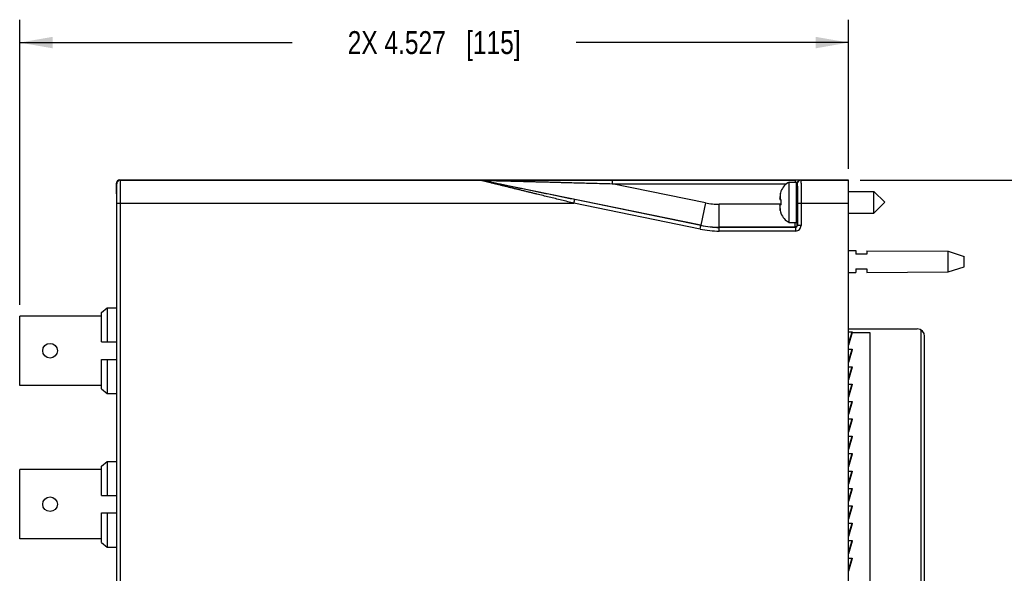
# Model space of a CAD drawing. Header units: inches. Extents: x 0 to 22, y 0 to 17.
# Tile 4 of 23: x 7.2 to 12.6, y 9.9 to 12.9. Entities that reach past the tile are written whole.
import ezdxf

# ---------------------------------------------------------------- set-up
doc = ezdxf.new("R2010")
doc.units = ezdxf.units.IN
doc.header["$LTSCALE"] = 1.21
doc.header["$MEASUREMENT"] = 0
doc.layers.get('0').update_dxf_attribs({"linetype": 'CONTINUOUS'})
doc.layers.add('DIMENSIONS', color=7, linetype='CONTINUOUS')
doc.styles.get("Standard").update_dxf_attribs({"font": 'txt', "width": 0.8})
doc.dimstyles.new('DIMSTYLE_2', dxfattribs={"dimtxt": 0.125, "dimasz": 0.18, "dimexe": 0.18, "dimexo": 0.0625, "dimgap": 0.09, "dimtad": 0, "dimtih": 1, "dimtoh": 1, "dimdec": 3, "dimzin": 4, "dimdsep": 46, "dimtxsty": 'STANDARD', "dimblk": '_FILLED', "dimblk1": '_FILLED', "dimblk2": '_FILLED', "dimcen": 0.09, "dimadec": 0, "dimazin": 0, "dimtp": 0.01, "dimtm": 0.01, "dimtfac": 1, "dimtdec": 3, "dimtofl": 0, "dimtmove": 0, "dimatfit": 3, "dimldrblk": '_FILLED', "dimfxl": 1, "dimtolj": 1, "dimtzin": 4, "dimarcsym": 0})

# ---------------------------------------------------------------- blocks, each defined once
blk = doc.blocks.new('_FILLED')
at = {"color": 0, "linetype": 'BYBLOCK'}
blk.add_solid([(0, 0), (-1, 0.174), (-1, -0.174)], dxfattribs=at)
blk = doc.blocks.new('*D16')
at = {"layer": 'DIMENSIONS', "color": 2, "linetype": 'CONTINUOUS'}
for p, q in [((7.2386, 11.3427), (7.2386, 12.8992)), ((11.766, 12.0845), (11.766, 12.8992)), ((7.2386, 12.7742), (8.7273, 12.7742)), ((11.766, 12.7742), (10.2773, 12.7742))]:
    blk.add_line(p, q, dxfattribs=at)
at = {"layer": 'DIMENSIONS', "color": 2, "linetype": 'CONTINUOUS', "xscale": 0.18, "yscale": 0.18, "zscale": 0.18, "rotation": 180}
blk.add_blockref('_FILLED', (7.2386, 12.7742), dxfattribs=at)
at = {"layer": 'DIMENSIONS', "color": 2, "linetype": 'CONTINUOUS', "xscale": 0.18, "yscale": 0.18, "zscale": 0.18}
blk.add_blockref('_FILLED', (11.766, 12.7742), dxfattribs=at)
at = {"layer": 'DIMENSIONS', "color": 2, "linetype": 'CONTINUOUS', "insert": (9.5023, 12.8367), "char_height": 0.125, "width": 1.425, "attachment_point": 2, "line_spacing_factor": 0.9}
blk.add_mtext('2X 4.527{\\Ftxt.shx;\\W1.000000;\\H0.125000; }[115]', dxfattribs=at)
blk = doc.blocks.new('*D17')
at = {"layer": 'DIMENSIONS', "color": 2, "linetype": 'CONTINUOUS'}
for p, q in [((11.8285, 12.0237), (13.521, 12.0237)), ((13.396, 12.0237), (13.396, 9.6161)), ((13.396, 6.9586), (13.396, 9.3661)), ((11.8285, 6.9586), (13.521, 6.9586))]:
    blk.add_line(p, q, dxfattribs=at)
at = {"layer": 'DIMENSIONS', "color": 2, "linetype": 'CONTINUOUS', "xscale": 0.18, "yscale": 0.18, "zscale": 0.18}
for p, rotation in [((13.396, 12.0237), 90), ((13.396, 6.9586), 270)]:
    blk.add_blockref('_FILLED', p, dxfattribs=dict(at, rotation=rotation))
at = {"layer": 'DIMENSIONS', "color": 2, "linetype": 'CONTINUOUS', "insert": (13.396, 9.5536), "char_height": 0.125, "width": 1.425, "attachment_point": 2, "line_spacing_factor": 0.9}
blk.add_mtext('5.065{\\Ftxt.shx;\\W1.000000;\\H0.125000; }[128.65]', dxfattribs=at)

msp = doc.modelspace()

# ---------------------------------------------------------------- linework, layer by layer
at = {"color": 7, "linetype": 'CONTINUOUS'}
for p, q in [((7.766, 12.0042), (7.766, 11.9503)), ((7.786, 12.0242), (7.911, 12.0242)), ((7.912, 12.0232), (7.911, 12.0242)), ((7.912, 12.0232), (7.912, 12.0232)), ((8.4751, 12.0222), (8.037, 12.0222)), ((8.601, 12.0242), (8.6, 12.0232)), ((8.6, 12.0232), (8.6, 12.0232)), ((8.601, 12.0242), (11.346, 12.0242)), ((11.3464, 12.0239), (11.346, 12.0242)), ((11.766, 12.0237), (11.3664, 12.0237)), ((11.4407, 11.792), (11.4407, 12.0124)), ((11.4407, 12.0124), (11.481, 12.0124)), ((11.481, 11.792), (11.481, 12.0124)), ((11.766, 6.9586), (11.766, 12.0237)), ((7.7682, 11.9481), (7.766, 11.9503)), ((11.3963, 11.9623), (11.3963, 11.9605)), ((11.485, 11.9416), (11.4855, 11.9416)), ((11.766, 11.9613), (11.9042, 11.9613)), ((11.9042, 11.8431), (11.9042, 11.9613)), ((11.9042, 11.9613), (11.9633, 11.9022)), ((7.7687, 7.0823), (7.7687, 11.9001)), ((11.3899, 11.9175), (11.3963, 11.9167)), ((11.3963, 11.8877), (11.3899, 11.8869)), ((11.3963, 11.9167), (11.3963, 11.9022)), ((11.3963, 11.9022), (11.3963, 11.8877)), ((11.9042, 11.8431), (11.9633, 11.9022)), ((11.3963, 11.8439), (11.3963, 11.8421)), ((11.485, 11.8628), (11.4855, 11.8628)), ((11.766, 11.8431), (11.9042, 11.8431)), ((11.4407, 11.792), (11.481, 11.792)), ((11.766, 11.6382), (11.806, 11.6379)), ((11.806, 11.6379), (11.806, 11.6182)), ((11.866, 11.6182), (11.806, 11.6182)), ((11.866, 11.6375), (11.866, 11.6182)), ((11.866, 11.6375), (12.3099, 11.6342)), ((12.3099, 11.5222), (12.3099, 11.6342)), ((12.3099, 11.6342), (12.396, 11.6062)), ((12.396, 11.5502), (12.396, 11.6062)), ((11.766, 11.5182), (11.806, 11.5185)), ((11.806, 11.5382), (11.806, 11.5185)), ((11.806, 11.5382), (11.866, 11.5382)), ((11.866, 11.5382), (11.866, 11.5189)), ((11.866, 11.5189), (12.3099, 11.5222)), ((12.3099, 11.5222), (12.396, 11.5502)), ((7.686, 11.2997), (7.716, 11.3252)), ((7.686, 11.1392), (7.686, 11.2997)), ((7.716, 11.3252), (7.716, 11.1392)), ((7.716, 11.3252), (7.7687, 11.3252)), ((7.2386, 10.9022), (7.2386, 11.2802)), ((7.686, 11.2802), (7.2386, 11.2802)), ((11.766, 11.2107), (12.141, 11.2107)), ((11.766, 11.1942), (11.7855, 11.1942)), ((11.7833, 11.1919), (11.766, 11.1349)), ((11.7852, 11.1913), (11.766, 11.1223)), ((11.7852, 11.1913), (11.766, 11.128)), ((11.7834, 11.1921), (11.7833, 11.1919)), ((11.7833, 11.1919), (11.7852, 11.1913)), ((11.7837, 11.1942), (11.7834, 11.1921)), ((11.7853, 11.1916), (11.7852, 11.1913)), ((11.7853, 11.1917), (11.881, 11.1917)), ((11.881, 11.1917), (11.881, 7.7917)), ((12.1614, 9.6473), (12.1614, 11.2051)), ((7.686, 11.1392), (7.7687, 11.1392)), ((12.181, 9.6584), (12.181, 11.1707)), ((11.766, 11.0992), (11.7855, 11.0992)), ((11.7833, 11.0969), (11.766, 11.0399)), ((11.7852, 11.0963), (11.766, 11.0273)), ((11.7852, 11.0963), (11.766, 11.033)), ((11.7834, 11.0971), (11.7833, 11.0969)), ((11.7833, 11.0969), (11.7852, 11.0963)), ((11.7837, 11.0992), (11.7834, 11.0971)), ((11.7853, 11.0966), (11.7852, 11.0963)), ((7.686, 10.8827), (7.686, 11.0432)), ((7.686, 11.0432), (7.7687, 11.0432)), ((7.716, 11.0432), (7.716, 10.8572)), ((11.766, 11.0042), (11.7855, 11.0042)), ((11.7833, 11.0019), (11.766, 10.9449)), ((11.7852, 11.0013), (11.766, 10.938)), ((11.7852, 11.0013), (11.766, 10.9323)), ((11.7834, 11.0021), (11.7833, 11.0019)), ((11.7833, 11.0019), (11.7852, 11.0013)), ((11.7837, 11.0042), (11.7834, 11.0021)), ((11.7853, 11.0016), (11.7852, 11.0013)), ((7.686, 10.9022), (7.2386, 10.9022)), ((7.686, 10.8827), (7.716, 10.8572)), ((11.766, 10.9092), (11.7855, 10.9092)), ((11.7833, 10.9069), (11.766, 10.8499)), ((11.7852, 10.9063), (11.766, 10.843)), ((11.7852, 10.9063), (11.766, 10.8373)), ((11.7834, 10.9071), (11.7833, 10.9069)), ((11.7833, 10.9069), (11.7852, 10.9063)), ((11.7837, 10.9092), (11.7834, 10.9071)), ((11.7853, 10.9066), (11.7852, 10.9063)), ((7.716, 10.8572), (7.7687, 10.8572)), ((11.766, 10.8142), (11.7855, 10.8142)), ((11.7833, 10.8119), (11.766, 10.7549)), ((11.7852, 10.8113), (11.766, 10.7423)), ((11.7852, 10.8113), (11.766, 10.748)), ((11.7834, 10.8121), (11.7833, 10.8119)), ((11.7833, 10.8119), (11.7852, 10.8113)), ((11.7837, 10.8142), (11.7834, 10.8121)), ((11.7853, 10.8116), (11.7852, 10.8113)), ((11.766, 10.7192), (11.7855, 10.7192)), ((11.7833, 10.7169), (11.766, 10.6599)), ((11.7852, 10.7163), (11.766, 10.6473)), ((11.7852, 10.7163), (11.766, 10.653)), ((11.7834, 10.7171), (11.7833, 10.7169)), ((11.7833, 10.7169), (11.7852, 10.7163)), ((11.7837, 10.7192), (11.7834, 10.7171)), ((11.7853, 10.7166), (11.7852, 10.7163)), ((11.766, 10.6242), (11.7855, 10.6242)), ((11.7833, 10.6219), (11.766, 10.5649)), ((11.7852, 10.6213), (11.766, 10.5523)), ((11.7852, 10.6213), (11.766, 10.558)), ((11.7834, 10.6221), (11.7833, 10.6219)), ((11.7833, 10.6219), (11.7852, 10.6213)), ((11.7837, 10.6242), (11.7834, 10.6221)), ((11.7853, 10.6216), (11.7852, 10.6213)), ((7.686, 10.4617), (7.716, 10.4872)), ((7.716, 10.4872), (7.716, 10.3012)), ((7.716, 10.4872), (7.7687, 10.4872)), ((11.766, 10.5292), (11.7855, 10.5292)), ((11.7833, 10.5269), (11.766, 10.4699)), ((11.7852, 10.5263), (11.766, 10.4573)), ((11.7852, 10.5263), (11.766, 10.463)), ((11.7834, 10.5271), (11.7833, 10.5269)), ((11.7833, 10.5269), (11.7852, 10.5263)), ((11.7837, 10.5292), (11.7834, 10.5271)), ((11.7853, 10.5266), (11.7852, 10.5263)), ((7.2386, 10.0642), (7.2386, 10.4422)), ((7.686, 10.4422), (7.2386, 10.4422)), ((7.686, 10.3012), (7.686, 10.4617)), ((11.766, 10.4342), (11.7855, 10.4342)), ((11.7837, 10.4342), (11.7834, 10.4321)), ((11.7833, 10.4319), (11.766, 10.3749)), ((11.7852, 10.4313), (11.766, 10.3623)), ((11.7852, 10.4313), (11.766, 10.368)), ((11.7834, 10.4321), (11.7833, 10.4319)), ((11.7833, 10.4319), (11.7852, 10.4313)), ((11.7853, 10.4316), (11.7852, 10.4313)), ((11.766, 10.3392), (11.7855, 10.3392)), ((11.7833, 10.3369), (11.766, 10.2799)), ((11.7852, 10.3363), (11.766, 10.2673)), ((11.7852, 10.3363), (11.766, 10.273)), ((11.7834, 10.3371), (11.7833, 10.3369)), ((11.7833, 10.3369), (11.7852, 10.3363)), ((11.7837, 10.3392), (11.7834, 10.3371)), ((11.7853, 10.3366), (11.7852, 10.3363)), ((7.686, 10.3012), (7.7687, 10.3012)), ((11.766, 10.2442), (11.7855, 10.2442)), ((11.7833, 10.2419), (11.766, 10.1849)), ((11.7852, 10.2413), (11.766, 10.1723)), ((11.7852, 10.2413), (11.766, 10.178)), ((11.7834, 10.2421), (11.7833, 10.2419)), ((11.7833, 10.2419), (11.7852, 10.2413)), ((11.7837, 10.2442), (11.7834, 10.2421)), ((11.7853, 10.2416), (11.7852, 10.2413)), ((7.686, 10.0447), (7.686, 10.2052)), ((7.686, 10.2052), (7.7687, 10.2052)), ((7.716, 10.2052), (7.716, 10.0192)), ((11.766, 10.1492), (11.7855, 10.1492)), ((11.7833, 10.1469), (11.766, 10.0899)), ((11.7852, 10.1463), (11.766, 10.083)), ((11.7852, 10.1463), (11.766, 10.0773)), ((11.7834, 10.1471), (11.7833, 10.1469)), ((11.7833, 10.1469), (11.7852, 10.1463)), ((11.7837, 10.1492), (11.7834, 10.1471)), ((11.7853, 10.1466), (11.7852, 10.1463)), ((7.686, 10.0642), (7.2386, 10.0642)), ((7.686, 10.0447), (7.716, 10.0192)), ((7.716, 10.0192), (7.7687, 10.0192)), ((11.766, 10.0542), (11.7855, 10.0542)), ((11.7833, 10.0519), (11.766, 9.9949)), ((11.7852, 10.0513), (11.766, 9.9823)), ((11.7852, 10.0513), (11.766, 9.988)), ((11.7834, 10.0521), (11.7833, 10.0519)), ((11.7833, 10.0519), (11.7852, 10.0513)), ((11.7837, 10.0542), (11.7834, 10.0521)), ((11.7853, 10.0516), (11.7852, 10.0513)), ((11.766, 9.9592), (11.7855, 9.9592)), ((11.7833, 9.9569), (11.766, 9.8999)), ((11.7852, 9.9563), (11.766, 9.8873)), ((11.7852, 9.9563), (11.766, 9.893)), ((11.7834, 9.9571), (11.7833, 9.9569)), ((11.7833, 9.9569), (11.7852, 9.9563)), ((11.7837, 9.9592), (11.7834, 9.9571)), ((11.7853, 9.9566), (11.7852, 9.9563))]:
    msp.add_line(p, q, dxfattribs=at)
at = {"color": 9, "linetype": 'CONTINUOUS'}
for p, q in [((7.7683, 12.002), (7.766, 12.0042)), ((7.7883, 12.022), (7.786, 12.0242)), ((7.7883, 12.022), (9.7583, 12.022)), ((9.7583, 12.022), (9.7583, 12.0222)), ((9.7623, 12.0216), (9.7624, 12.0218)), ((10.9592, 11.7763), (9.7624, 12.0218)), ((10.4739, 12.0235), (10.4739, 12.0035)), ((10.4739, 12.0235), (11.4741, 12.0235)), ((10.4739, 12.0035), (11.4267, 12.0035)), ((10.9843, 11.8988), (10.4739, 12.0035)), ((11.4741, 12.0235), (11.4741, 12.0124)), ((11.481, 12.0034), (11.4841, 12.0032)), ((11.4841, 11.9417), (11.4841, 12.0032)), ((11.4841, 12.0032), (11.4853, 12.002)), ((11.5041, 12.0232), (11.5053, 12.022)), ((11.5053, 12.022), (11.766, 12.022)), ((11.3928, 11.9481), (11.3928, 11.9171)), ((11.485, 11.8628), (11.485, 11.9416)), ((7.7692, 7.0854), (7.7692, 11.897)), ((7.7692, 11.897), (10.2657, 11.897)), ((7.7892, 7.0854), (7.7892, 11.897)), ((10.2657, 11.897), (10.2697, 11.9166)), ((10.9551, 11.7556), (10.2657, 11.897)), ((10.9591, 11.7752), (10.2697, 11.9166)), ((10.9843, 11.8988), (10.9592, 11.7763)), ((11.0597, 11.7661), (11.0597, 11.8911)), ((11.3963, 11.8911), (11.0597, 11.8911)), ((11.3928, 11.8563), (11.3928, 11.8873)), ((11.4862, 11.897), (11.4862, 11.775)), ((11.4862, 11.897), (11.766, 11.897)), ((11.5062, 11.897), (11.5062, 11.775)), ((10.9551, 11.7556), (10.9591, 11.7752)), ((10.9591, 11.7752), (10.9592, 11.7763)), ((11.0595, 11.765), (11.0597, 11.7661)), ((11.0595, 11.745), (11.0595, 11.765)), ((11.4762, 11.765), (11.0595, 11.765)), ((11.4762, 11.745), (11.0595, 11.745)), ((11.4751, 11.7661), (11.0597, 11.7661)), ((11.4762, 11.765), (11.4751, 11.7661)), ((11.4762, 11.765), (11.4762, 11.745)), ((11.4862, 11.775), (11.4851, 11.7761)), ((11.5062, 11.775), (11.4862, 11.775)), ((11.7837, 11.1942), (11.7803, 11.1821)), ((11.7837, 11.0992), (11.7803, 11.0871)), ((11.7837, 11.0042), (11.7803, 10.9921)), ((11.7837, 10.9092), (11.7803, 10.8971)), ((11.7837, 10.8142), (11.7803, 10.8021)), ((11.7837, 10.7192), (11.7803, 10.7071)), ((11.7837, 10.6242), (11.7803, 10.6121)), ((11.7837, 10.5292), (11.7803, 10.5171)), ((11.7837, 10.4342), (11.7803, 10.4221)), ((11.7837, 10.3392), (11.7803, 10.3271)), ((11.7837, 10.2442), (11.7803, 10.2321)), ((11.7837, 10.1492), (11.7803, 10.1371)), ((11.7837, 10.0542), (11.7803, 10.0421)), ((11.7837, 9.9592), (11.7803, 9.9471))]:
    msp.add_line(p, q, dxfattribs=at)
at = {"color": 7, "linetype": 'CONTINUOUS'}
for centre in [(7.4045, 11.0912), (7.4045, 10.2532)]:
    msp.add_circle(centre, 0.04, dxfattribs=at)
at = {"color": 9, "linetype": 'CONTINUOUS'}
for centre, radius, start, end in [((7.7883, 12.002), 0.02, 90.0052, 179.9948), ((9.7583, 12.0022), 0.02, 78.4093, 89.9996), ((9.7583, 12.002), 0.02, 78.4093, 89.9996), ((11.5041, 12.0032), 0.02, 90.0052, 179.9948), ((11.5053, 12.002), 0.02, 90.0052, 179.9948), ((11.0597, 12.2661), 0.375, 258.4089, 270.0001), ((11.0595, 12.2649), 0.52, 258.4089, 270.0001), ((11.0595, 12.265), 0.5, 258.4087, 270.0003), ((11.0597, 12.2661), 0.5, 258.4091, 269.9999), ((11.4751, 11.7761), 0.01, 270.0052, 359.9948), ((11.4762, 11.775), 0.03, 269.9992, 0.0008), ((11.4762, 11.775), 0.01, 269.9869, 0.0131)]:
    msp.add_arc(centre, radius, start, end, dxfattribs=at)
at = {"color": 7, "linetype": 'CONTINUOUS'}
for centre, radius, start, end in [((8.0196, 12.1922), 0.2001, 237.1199, 237.5048), ((8.0196, 12.1922), 0.2001, 237.5048, 237.7065), ((8.4924, 12.1922), 0.2001, 302.2935, 302.4952), ((8.4924, 12.1922), 0.2001, 302.4952, 302.8801), ((11.4838, 11.9297), 0.0933, 117.5225, 159.5639), ((11.6056, 11.9022), 0.2177, 167.821, 172.347), ((11.4887, 11.9275), 0.0981, 160.3312, 167.8411), ((11.4898, 11.9272), 0.0992, 165.5132, 167.823), ((11.485, 11.9455), 0.00394, 180, 270), ((11.5508, 11.9161), 0.1616, 174.6476, 177.727), ((11.4454, 11.9264), 0.0563, 183.9284, 189.1086), ((11.4454, 11.878), 0.0563, 170.8914, 176.0716), ((11.5509, 11.8883), 0.1617, 182.2739, 185.3515), ((11.6056, 11.9022), 0.2177, 187.653, 192.179), ((11.4887, 11.8769), 0.0981, 192.1589, 199.6688), ((11.4838, 11.8747), 0.0933, 200.4361, 242.4775), ((11.485, 11.8589), 0.00394, 90, 180), ((12.141, 11.1707), 0.04, 0, 90)]:
    msp.add_arc(centre, radius, start, end, dxfattribs=at)
for centre, major_axis, ratio, start_param, end_param in [((7.786, 12.0042), (0.0141, -0.0141), 0.999924, 2.356233, 3.926953), ((11.3664, 12.0239), (0.02, 0), 0.008727, -3.132866, -1.570796), ((7.7682, 11.9001), (0, 0.048), 0.008727, -1.570796, -0.008727), ((11.4852, 11.9022), (0, 0.0492), 0.008727, -3.784485, 0.642892)]:
    msp.add_ellipse(centre, major_axis=major_axis, ratio=ratio, start_param=start_param, end_param=end_param, dxfattribs=at)
at = {"color": 9, "linetype": 'CONTINUOUS'}
for points, knots in [([(7.7692, 11.897), (7.7692, 11.9004), (7.7692, 11.9072), (7.7691, 11.9173), (7.7691, 11.9272), (7.7691, 11.9368), (7.7691, 11.9461), (7.769, 11.9548), (7.769, 11.9618), (7.7689, 11.9671), (7.7689, 11.9708), (7.7689, 11.9744), (7.7688, 11.9777), (7.7688, 11.9809), (7.7688, 11.9839), (7.7687, 11.9867), (7.7687, 11.9892), (7.7686, 11.9915), (7.7686, 11.9936), (7.7686, 11.9952), (7.7685, 11.9964), (7.7685, 11.9972), (7.7685, 11.9979), (7.7685, 11.9986), (7.7685, 11.9992), (7.7684, 11.9998), (7.7684, 12.0003), (7.7684, 12.0007), (7.7684, 12.001), (7.7684, 12.0012), (7.7683, 12.0014), (7.7683, 12.0015), (7.7683, 12.0016), (7.7683, 12.0017), (7.7683, 12.0018), (7.7683, 12.0019), (7.7683, 12.0019), (7.7683, 12.0019), (7.7683, 12.0019), (7.7683, 12.002), (7.7683, 12.002), (7.7683, 12.002)], [0, 0, 0, 0, 0.097464, 0.194, 0.288687, 0.380625, 0.468933, 0.552784, 0.631368, 0.668446, 0.703934, 0.737749, 0.769806, 0.800023, 0.828332, 0.854671, 0.878981, 0.9012, 0.921269, 0.939139, 0.947238, 0.954774, 0.961742, 0.968138, 0.973958, 0.979197, 0.983851, 0.987917, 0.991394, 0.992912, 0.994282, 0.995504, 0.996579, 0.997507, 0.998291, 0.998933, 0.999431, 0.999626, 0.999785, 0.999909, 1, 1, 1, 1]), ([(7.7892, 11.897), (7.7892, 11.901), (7.7892, 11.9091), (7.7891, 11.9211), (7.7891, 11.9329), (7.7891, 11.9444), (7.7891, 11.9554), (7.789, 11.9659), (7.789, 11.9742), (7.7889, 11.9805), (7.7889, 11.9849), (7.7889, 11.9891), (7.7888, 11.9931), (7.7888, 11.9969), (7.7888, 12.0004), (7.7887, 12.0037), (7.7887, 12.0068), (7.7886, 12.0095), (7.7886, 12.012), (7.7886, 12.014), (7.7885, 12.0154), (7.7885, 12.0163), (7.7885, 12.0172), (7.7885, 12.018), (7.7885, 12.0187), (7.7884, 12.0194), (7.7884, 12.0199), (7.7884, 12.0204), (7.7884, 12.0208), (7.7884, 12.0211), (7.7883, 12.0213), (7.7883, 12.0214), (7.7883, 12.0215), (7.7883, 12.0217), (7.7883, 12.0218), (7.7883, 12.0218), (7.7883, 12.0219), (7.7883, 12.0219), (7.7883, 12.0219), (7.7883, 12.022), (7.7883, 12.022), (7.7883, 12.022)], [0, 0, 0, 0, 0.097468, 0.194008, 0.2887, 0.380642, 0.468959, 0.55281, 0.631396, 0.668479, 0.703969, 0.737782, 0.769838, 0.800059, 0.828375, 0.854718, 0.879024, 0.901237, 0.921303, 0.939174, 0.947274, 0.954809, 0.961776, 0.96817, 0.973988, 0.979226, 0.983881, 0.98795, 0.991432, 0.992951, 0.994324, 0.995548, 0.996625, 0.997554, 0.998335, 0.998969, 0.999455, 0.999644, 0.999797, 0.999915, 1, 1, 1, 1]), ([(9.7583, 12.0222), (9.7583, 12.0222), (9.7583, 12.0222), (9.7584, 12.0222), (9.7584, 12.0222), (9.7584, 12.0222), (9.7584, 12.0222), (9.7584, 12.0222), (9.7584, 12.0222), (9.7585, 12.0222), (9.7586, 12.0222), (9.7587, 12.0222), (9.7588, 12.0222), (9.7589, 12.0223), (9.7591, 12.0223), (9.7593, 12.0223), (9.7595, 12.0223), (9.7597, 12.0223), (9.7601, 12.0223), (9.7606, 12.0223), (9.7612, 12.0223), (9.7618, 12.0223), (9.7625, 12.0223), (9.7632, 12.0224), (9.764, 12.0224), (9.7648, 12.0224), (9.7656, 12.0224), (9.7668, 12.0224), (9.7683, 12.0224), (9.7702, 12.0224), (9.7723, 12.0225), (9.7744, 12.0225), (9.7765, 12.0225), (9.7788, 12.0225), (9.7811, 12.0225), (9.7834, 12.0225), (9.7858, 12.0225), (9.789, 12.0226), (9.7932, 12.0226), (9.7982, 12.0226), (9.8033, 12.0226), (9.8085, 12.0227), (9.8138, 12.0227), (9.8191, 12.0227), (9.8245, 12.0227), (9.8299, 12.0228), (9.8371, 12.0228), (9.8463, 12.0228), (9.8574, 12.0228), (9.8685, 12.0229), (9.8797, 12.0229), (9.891, 12.0229), (9.9024, 12.023), (9.9137, 12.023), (9.9251, 12.023), (9.9366, 12.023), (9.948, 12.0231), (9.9634, 12.0231), (9.9826, 12.0231), (10.0057, 12.0232), (10.0289, 12.0232), (10.0521, 12.0232), (10.0754, 12.0232), (10.0987, 12.0233), (10.122, 12.0233), (10.1454, 12.0233), (10.1688, 12.0233), (10.2, 12.0234), (10.2391, 12.0234), (10.286, 12.0234), (10.3329, 12.0234), (10.3799, 12.0234), (10.4269, 12.0235), (10.4582, 12.0235), (10.4739, 12.0235)], [0, 0, 0, 0, 0.000006, 0.000011, 0.000017, 0.000034, 0.000058, 0.000088, 0.000124, 0.000215, 0.000332, 0.000474, 0.00064, 0.000831, 0.001046, 0.001284, 0.001546, 0.001829, 0.002462, 0.003178, 0.003972, 0.00484, 0.005776, 0.006776, 0.007835, 0.008949, 0.010114, 0.011326, 0.013879, 0.016583, 0.019417, 0.022362, 0.025405, 0.028533, 0.031736, 0.035005, 0.038331, 0.04171, 0.048602, 0.055645, 0.062813, 0.070085, 0.077445, 0.084881, 0.092381, 0.099938, 0.107544, 0.122885, 0.138366, 0.153961, 0.169651, 0.18542, 0.201257, 0.217152, 0.233098, 0.249087, 0.265116, 0.281179, 0.313394, 0.34571, 0.378108, 0.410575, 0.4431, 0.475674, 0.508289, 0.540942, 0.573625, 0.606336, 0.671824, 0.737384, 0.802996, 0.868644, 0.934317, 1, 1, 1, 1]), ([(10.2657, 11.897), (10.2544, 11.8997), (10.2319, 11.9052), (10.198, 11.9135), (10.1642, 11.9218), (10.1305, 11.93), (10.0967, 11.9383), (10.0686, 11.9452), (10.0462, 11.9507), (10.0294, 11.9548), (10.0126, 11.9589), (9.9959, 11.963), (9.9792, 11.9671), (9.9625, 11.9712), (9.9459, 11.9753), (9.9293, 11.9794), (9.9128, 11.9835), (9.8963, 11.9875), (9.8827, 11.9909), (9.8718, 11.9935), (9.8637, 11.9955), (9.8557, 11.9975), (9.8477, 11.9995), (9.8397, 12.0015), (9.8318, 12.0034), (9.824, 12.0054), (9.8162, 12.0073), (9.8098, 12.0089), (9.8048, 12.0102), (9.8011, 12.0111), (9.7974, 12.012), (9.7937, 12.0129), (9.7901, 12.0138), (9.7866, 12.0147), (9.7832, 12.0156), (9.7798, 12.0164), (9.7766, 12.0172), (9.7739, 12.0179), (9.7719, 12.0184), (9.7704, 12.0188), (9.769, 12.0191), (9.7676, 12.0195), (9.7663, 12.0198), (9.7651, 12.0201), (9.7639, 12.0204), (9.7629, 12.0207), (9.762, 12.0209), (9.7614, 12.0211), (9.761, 12.0212), (9.7606, 12.0213), (9.7602, 12.0214), (9.7598, 12.0215), (9.7595, 12.0216), (9.7593, 12.0217), (9.759, 12.0217), (9.7588, 12.0218), (9.7587, 12.0218), (9.7586, 12.0219), (9.7586, 12.0219), (9.7585, 12.0219), (9.7584, 12.0219), (9.7584, 12.0219), (9.7584, 12.0219), (9.7583, 12.022), (9.7583, 12.022), (9.7583, 12.022), (9.7583, 12.022), (9.7583, 12.022)], [0, 0, 0, 0, 0.066656, 0.133297, 0.199902, 0.266455, 0.33293, 0.399303, 0.43244, 0.465537, 0.498588, 0.531586, 0.564522, 0.597386, 0.630165, 0.662843, 0.6954, 0.727809, 0.760034, 0.776064, 0.792028, 0.807918, 0.823722, 0.839425, 0.855011, 0.870457, 0.885734, 0.900804, 0.908246, 0.915615, 0.922902, 0.930094, 0.937178, 0.944136, 0.950947, 0.957583, 0.964012, 0.97019, 0.973169, 0.976063, 0.978863, 0.981558, 0.984138, 0.986586, 0.988889, 0.99103, 0.99299, 0.993896, 0.99475, 0.995548, 0.996288, 0.996967, 0.997583, 0.998135, 0.998618, 0.999031, 0.999211, 0.999373, 0.999516, 0.999641, 0.999747, 0.999835, 0.999904, 0.999954, 0.999986, 0.999995, 1, 1, 1, 1]), ([(10.2697, 11.9166), (10.2586, 11.9188), (10.2364, 11.9234), (10.2031, 11.9302), (10.1697, 11.9371), (10.1364, 11.9439), (10.1032, 11.9508), (10.0755, 11.9565), (10.0533, 11.961), (10.0367, 11.9645), (10.0202, 11.9679), (10.0036, 11.9713), (9.9871, 11.9747), (9.9706, 11.9781), (9.9541, 11.9815), (9.9377, 11.9849), (9.9213, 11.9883), (9.9049, 11.9917), (9.8914, 11.9945), (9.8805, 11.9967), (9.8725, 11.9984), (9.8644, 12.0001), (9.8564, 12.0017), (9.8484, 12.0034), (9.8404, 12.0051), (9.8325, 12.0067), (9.8246, 12.0083), (9.8181, 12.0097), (9.813, 12.0108), (9.8092, 12.0116), (9.8054, 12.0124), (9.8016, 12.0131), (9.7979, 12.0139), (9.7942, 12.0147), (9.7905, 12.0155), (9.787, 12.0162), (9.7835, 12.017), (9.7806, 12.0176), (9.7784, 12.018), (9.7768, 12.0184), (9.7752, 12.0187), (9.7737, 12.019), (9.7722, 12.0194), (9.7707, 12.0197), (9.7694, 12.02), (9.7681, 12.0202), (9.7671, 12.0205), (9.7663, 12.0206), (9.7658, 12.0207), (9.7653, 12.0209), (9.7648, 12.021), (9.7643, 12.0211), (9.7639, 12.0212), (9.7636, 12.0212), (9.7633, 12.0213), (9.7631, 12.0213), (9.763, 12.0214), (9.7629, 12.0214), (9.7628, 12.0214), (9.7627, 12.0215), (9.7626, 12.0215), (9.7625, 12.0215), (9.7624, 12.0215), (9.7624, 12.0215), (9.7624, 12.0215), (9.7624, 12.0215), (9.7624, 12.0215), (9.7623, 12.0216), (9.7623, 12.0216), (9.7623, 12.0216), (9.7623, 12.0216), (9.7623, 12.0216)], [0, 0, 0, 0, 0.065683, 0.131355, 0.197004, 0.262616, 0.328175, 0.393664, 0.426374, 0.459058, 0.49171, 0.524326, 0.556899, 0.589424, 0.621891, 0.654289, 0.686604, 0.71882, 0.750911, 0.766901, 0.782846, 0.798741, 0.814578, 0.830348, 0.846037, 0.861633, 0.877114, 0.892454, 0.900061, 0.907618, 0.915118, 0.922553, 0.929913, 0.937185, 0.944353, 0.951397, 0.958289, 0.964994, 0.968263, 0.971466, 0.974594, 0.977637, 0.980583, 0.983416, 0.98612, 0.988673, 0.991051, 0.992165, 0.993224, 0.994224, 0.99516, 0.996027, 0.996822, 0.997537, 0.99817, 0.998454, 0.998716, 0.998954, 0.999169, 0.99936, 0.999526, 0.999668, 0.999785, 0.999876, 0.999912, 0.999942, 0.999966, 0.999983, 0.999989, 0.999994, 1, 1, 1, 1]), ([(9.7624, 12.0218), (9.7624, 12.0218), (9.7624, 12.0218), (9.7624, 12.0218), (9.7624, 12.0218), (9.7624, 12.0218), (9.7624, 12.0218), (9.7624, 12.0218), (9.7624, 12.0218), (9.7625, 12.0218), (9.7625, 12.0218), (9.7626, 12.0218), (9.7626, 12.0218), (9.7627, 12.0218), (9.7628, 12.0218), (9.763, 12.0218), (9.7631, 12.0218), (9.7633, 12.0218), (9.7635, 12.0218), (9.7638, 12.0218), (9.764, 12.0218), (9.7643, 12.0218), (9.7647, 12.0218), (9.7652, 12.0218), (9.7659, 12.0218), (9.7667, 12.0218), (9.7675, 12.0218), (9.7683, 12.0218), (9.7692, 12.0218), (9.7701, 12.0217), (9.771, 12.0217), (9.7724, 12.0217), (9.7741, 12.0217), (9.7762, 12.0216), (9.7784, 12.0216), (9.7807, 12.0215), (9.7831, 12.0215), (9.7854, 12.0214), (9.7879, 12.0214), (9.7903, 12.0213), (9.7928, 12.0213), (9.7962, 12.0212), (9.8004, 12.0211), (9.8056, 12.021), (9.8109, 12.0209), (9.8162, 12.0207), (9.8215, 12.0206), (9.8269, 12.0205), (9.8323, 12.0204), (9.8378, 12.0202), (9.8451, 12.02), (9.8543, 12.0198), (9.8654, 12.0195), (9.8765, 12.0193), (9.8877, 12.019), (9.8989, 12.0187), (9.9102, 12.0184), (9.9215, 12.0181), (9.9328, 12.0179), (9.9479, 12.0175), (9.9669, 12.017), (9.9897, 12.0164), (10.0126, 12.0158), (10.0355, 12.0152), (10.0584, 12.0146), (10.0814, 12.014), (10.1044, 12.0134), (10.1274, 12.0128), (10.1504, 12.0122), (10.1735, 12.0116), (10.2042, 12.0107), (10.2427, 12.0097), (10.2889, 12.0085), (10.3351, 12.0072), (10.3814, 12.006), (10.4276, 12.0047), (10.4584, 12.0039), (10.4739, 12.0035)], [0, 0, 0, 0, 0.000003, 0.000007, 0.000012, 0.00002, 0.000042, 0.000072, 0.000111, 0.000157, 0.000212, 0.000275, 0.000346, 0.000426, 0.000608, 0.000822, 0.001067, 0.001341, 0.001643, 0.001973, 0.002331, 0.002713, 0.00312, 0.004004, 0.004974, 0.006022, 0.00714, 0.008322, 0.009562, 0.010854, 0.012194, 0.013576, 0.016453, 0.019459, 0.022573, 0.025777, 0.02906, 0.032408, 0.035814, 0.039269, 0.042769, 0.046308, 0.053484, 0.060772, 0.068151, 0.075605, 0.083122, 0.090693, 0.098312, 0.10597, 0.113665, 0.129144, 0.144724, 0.160386, 0.176115, 0.191901, 0.207736, 0.223612, 0.239524, 0.255468, 0.287437, 0.319495, 0.351625, 0.383815, 0.416054, 0.448335, 0.480652, 0.512999, 0.545372, 0.577768, 0.610184, 0.675064, 0.739997, 0.804967, 0.869964, 0.934978, 1, 1, 1, 1]), ([(11.5041, 12.0232), (11.5041, 12.0232), (11.5041, 12.0232), (11.5041, 12.0232), (11.5041, 12.0232), (11.5041, 12.0232), (11.5041, 12.0232), (11.504, 12.0232), (11.504, 12.0232), (11.504, 12.0232), (11.5039, 12.0232), (11.5038, 12.0232), (11.5037, 12.0232), (11.5036, 12.0232), (11.5035, 12.0232), (11.5033, 12.0233), (11.5031, 12.0233), (11.503, 12.0233), (11.5027, 12.0233), (11.5023, 12.0233), (11.5017, 12.0233), (11.5011, 12.0233), (11.5005, 12.0233), (11.4997, 12.0233), (11.4989, 12.0233), (11.4981, 12.0234), (11.4968, 12.0234), (11.4952, 12.0234), (11.493, 12.0234), (11.4906, 12.0234), (11.4881, 12.0234), (11.4855, 12.0234), (11.4827, 12.0234), (11.4799, 12.0235), (11.477, 12.0235), (11.4751, 12.0235), (11.4741, 12.0235)], [0, 0, 0, 0, 0.000089, 0.000211, 0.000557, 0.001048, 0.001684, 0.002467, 0.003398, 0.004476, 0.005702, 0.008597, 0.01208, 0.01615, 0.020806, 0.026045, 0.031864, 0.038259, 0.045226, 0.060861, 0.078733, 0.098799, 0.121012, 0.145318, 0.171659, 0.199974, 0.230195, 0.296061, 0.368631, 0.447214, 0.531061, 0.619374, 0.711313, 0.806001, 0.902536, 1, 1, 1, 1]), ([(11.4853, 12.002), (11.4853, 12.002), (11.4853, 12.002), (11.4853, 12.0019), (11.4854, 12.0019), (11.4854, 12.0019), (11.4854, 12.0019), (11.4854, 12.0018), (11.4854, 12.0017), (11.4854, 12.0016), (11.4854, 12.0015), (11.4854, 12.0014), (11.4854, 12.0012), (11.4855, 12.001), (11.4855, 12.0007), (11.4855, 12.0003), (11.4855, 11.9998), (11.4855, 11.9992), (11.4856, 11.9986), (11.4856, 11.9979), (11.4856, 11.9972), (11.4856, 11.9964), (11.4857, 11.9952), (11.4857, 11.9936), (11.4857, 11.9915), (11.4858, 11.9892), (11.4858, 11.9867), (11.4858, 11.9839), (11.4859, 11.9809), (11.4859, 11.9777), (11.4859, 11.9744), (11.486, 11.9708), (11.486, 11.9671), (11.486, 11.9618), (11.4861, 11.9548), (11.4861, 11.9461), (11.4862, 11.9368), (11.4862, 11.9272), (11.4862, 11.9173), (11.4862, 11.9072), (11.4862, 11.9004), (11.4862, 11.897)], [0, 0, 0, 0, 0.000092, 0.000218, 0.000379, 0.000577, 0.00108, 0.001726, 0.002512, 0.00344, 0.004514, 0.005736, 0.007106, 0.008623, 0.012098, 0.016158, 0.020806, 0.026041, 0.031859, 0.038255, 0.045224, 0.052762, 0.060863, 0.078735, 0.098797, 0.121009, 0.145323, 0.171673, 0.19999, 0.230206, 0.262252, 0.29606, 0.331553, 0.36864, 0.447223, 0.53106, 0.619374, 0.71131, 0.805998, 0.902538, 1, 1, 1, 1]), ([(11.5053, 12.022), (11.5053, 12.022), (11.5053, 12.022), (11.5053, 12.0219), (11.5054, 12.0219), (11.5054, 12.0219), (11.5054, 12.0218), (11.5054, 12.0218), (11.5054, 12.0217), (11.5054, 12.0215), (11.5054, 12.0214), (11.5054, 12.0213), (11.5054, 12.0211), (11.5055, 12.0208), (11.5055, 12.0204), (11.5055, 12.0199), (11.5055, 12.0194), (11.5055, 12.0187), (11.5056, 12.018), (11.5056, 12.0172), (11.5056, 12.0163), (11.5056, 12.0154), (11.5057, 12.014), (11.5057, 12.012), (11.5057, 12.0095), (11.5058, 12.0068), (11.5058, 12.0037), (11.5058, 12.0004), (11.5059, 11.9969), (11.5059, 11.9931), (11.5059, 11.9891), (11.506, 11.9849), (11.506, 11.9805), (11.506, 11.9742), (11.5061, 11.9659), (11.5061, 11.9554), (11.5062, 11.9444), (11.5062, 11.9329), (11.5062, 11.9211), (11.5062, 11.9091), (11.5062, 11.901), (11.5062, 11.897)], [0, 0, 0, 0, 0.000085, 0.000204, 0.000357, 0.000545, 0.001032, 0.001665, 0.002446, 0.003375, 0.004452, 0.005676, 0.007049, 0.008568, 0.01205, 0.016119, 0.020774, 0.026012, 0.03183, 0.038224, 0.045191, 0.052726, 0.060826, 0.078697, 0.098763, 0.120976, 0.145282, 0.171625, 0.199941, 0.230162, 0.262218, 0.296031, 0.331521, 0.368604, 0.44719, 0.531041, 0.619358, 0.7113, 0.805992, 0.902532, 1, 1, 1, 1]), ([(11.4851, 11.7761), (11.4851, 11.7761), (11.4851, 11.7761), (11.4851, 11.7761), (11.4851, 11.7762), (11.4851, 11.7762), (11.4851, 11.7762), (11.4851, 11.7763), (11.485, 11.7763), (11.485, 11.7764), (11.485, 11.7765), (11.485, 11.7766), (11.485, 11.7768), (11.485, 11.7771), (11.485, 11.7775), (11.4849, 11.7778), (11.4849, 11.7783), (11.4849, 11.7788), (11.4849, 11.7793), (11.4849, 11.7798), (11.4848, 11.7805), (11.4848, 11.7814), (11.4848, 11.7826), (11.4847, 11.7843), (11.4847, 11.7861), (11.4847, 11.7881), (11.4846, 11.7903), (11.4846, 11.7927), (11.4846, 11.7952), (11.4845, 11.7978), (11.4845, 11.8017), (11.4844, 11.8069), (11.4844, 11.8136), (11.4843, 11.8208), (11.4843, 11.8285), (11.4842, 11.8366), (11.4842, 11.845), (11.4842, 11.8538), (11.4841, 11.8597), (11.4841, 11.8627)], [0, 0, 0, 0, 0.000098, 0.000227, 0.000388, 0.000583, 0.001074, 0.0017, 0.002458, 0.003351, 0.004379, 0.005543, 0.008289, 0.011592, 0.015451, 0.019862, 0.024824, 0.030335, 0.036391, 0.04299, 0.050128, 0.057802, 0.074747, 0.0938, 0.114934, 0.138111, 0.163286, 0.190414, 0.21945, 0.250349, 0.283065, 0.353723, 0.430921, 0.514151, 0.602865, 0.696445, 0.794265, 0.89568, 1, 1, 1, 1]), ([(11.4751, 11.7661), (11.4751, 11.7661), (11.4751, 11.7661), (11.4751, 11.7661), (11.4751, 11.7662), (11.4751, 11.7662), (11.4751, 11.7663), (11.475, 11.7663), (11.475, 11.7664), (11.475, 11.7665), (11.475, 11.7667), (11.475, 11.7669), (11.475, 11.7672), (11.475, 11.7675), (11.4749, 11.7679), (11.4749, 11.7684), (11.4749, 11.7689), (11.4749, 11.7694), (11.4749, 11.77), (11.4748, 11.7707), (11.4748, 11.7717), (11.4748, 11.773), (11.4747, 11.7747), (11.4747, 11.7767), (11.4747, 11.7788), (11.4746, 11.7811), (11.4746, 11.7835), (11.4746, 11.7862), (11.4745, 11.789), (11.4745, 11.791), (11.4745, 11.792)], [0, 0, 0, 0, 0.000338, 0.000781, 0.00201, 0.003712, 0.005895, 0.008565, 0.011721, 0.015366, 0.019499, 0.02923, 0.040914, 0.054547, 0.070125, 0.087643, 0.107092, 0.128467, 0.151758, 0.176956, 0.20405, 0.263887, 0.33117, 0.40579, 0.487627, 0.576547, 0.672406, 0.775048, 0.884305, 1, 1, 1, 1])]:
    msp.add_open_spline(points, degree=3, knots=knots, dxfattribs=at)
at = {"color": 7, "linetype": 'CONTINUOUS'}
for points, knots in [([(8.037, 12.0222), (8.0329, 12.0222), (8.0249, 12.0222), (8.0129, 12.0222), (8.0011, 12.0222), (7.9897, 12.0222), (7.9787, 12.0223), (7.9683, 12.0223), (7.9585, 12.0224), (7.9508, 12.0224), (7.9451, 12.0225), (7.9411, 12.0225), (7.9373, 12.0226), (7.9337, 12.0226), (7.9304, 12.0227), (7.9274, 12.0227), (7.9246, 12.0228), (7.9221, 12.0228), (7.9202, 12.0229), (7.9188, 12.0229), (7.9178, 12.0229), (7.9169, 12.0229), (7.9161, 12.023), (7.9154, 12.023), (7.9147, 12.023), (7.9141, 12.023), (7.9136, 12.0231), (7.9132, 12.0231), (7.9129, 12.0231), (7.9128, 12.0231), (7.9126, 12.0231), (7.9125, 12.0231), (7.9123, 12.0232), (7.9122, 12.0232), (7.9121, 12.0232), (7.9121, 12.0232), (7.912, 12.0232), (7.912, 12.0232), (7.912, 12.0232), (7.912, 12.0232), (7.912, 12.0232)], [0, 0, 0, 0, 0.097138, 0.193359, 0.287761, 0.379431, 0.467509, 0.551173, 0.629606, 0.702081, 0.735881, 0.767948, 0.798197, 0.826548, 0.852935, 0.877306, 0.899606, 0.919783, 0.937784, 0.945951, 0.953555, 0.960591, 0.967058, 0.972954, 0.978278, 0.983026, 0.987198, 0.99079, 0.992368, 0.9938, 0.995087, 0.996227, 0.997221, 0.998068, 0.998768, 0.999323, 0.999545, 0.999732, 0.999883, 1, 1, 1, 1]), ([(8.6, 12.0232), (8.6, 12.0232), (8.6, 12.0232), (8.6, 12.0232), (8.6, 12.0232), (8.5999, 12.0232), (8.5999, 12.0232), (8.5998, 12.0232), (8.5997, 12.0232), (8.5996, 12.0231), (8.5994, 12.0231), (8.5993, 12.0231), (8.5991, 12.0231), (8.5988, 12.0231), (8.5984, 12.0231), (8.5979, 12.023), (8.5973, 12.023), (8.5966, 12.023), (8.5959, 12.023), (8.5951, 12.0229), (8.5942, 12.0229), (8.5933, 12.0229), (8.5919, 12.0229), (8.5899, 12.0228), (8.5874, 12.0228), (8.5846, 12.0227), (8.5816, 12.0227), (8.5783, 12.0226), (8.5748, 12.0226), (8.571, 12.0225), (8.567, 12.0225), (8.5612, 12.0224), (8.5535, 12.0224), (8.5437, 12.0223), (8.5333, 12.0223), (8.5223, 12.0222), (8.5109, 12.0222), (8.4991, 12.0222), (8.4872, 12.0222), (8.4791, 12.0222), (8.4751, 12.0222)], [0, 0, 0, 0, 0.000117, 0.000268, 0.000455, 0.000677, 0.001231, 0.001932, 0.002779, 0.003773, 0.004913, 0.006199, 0.007632, 0.00921, 0.012802, 0.016973, 0.021721, 0.027045, 0.032941, 0.039408, 0.046445, 0.054049, 0.062217, 0.080218, 0.100395, 0.122695, 0.147065, 0.173453, 0.201804, 0.232053, 0.26412, 0.297919, 0.370394, 0.448827, 0.532492, 0.620569, 0.712239, 0.806641, 0.902862, 1, 1, 1, 1]), ([(11.7855, 11.1942), (11.7855, 11.194), (11.7856, 11.1935), (11.7855, 11.1929), (11.7854, 11.1922), (11.7853, 11.1918), (11.7853, 11.1916)], [0, 0, 0, 0, 0.251927, 0.502277, 0.751444, 1, 1, 1, 1]), ([(11.7855, 11.0992), (11.7855, 11.099), (11.7856, 11.0985), (11.7855, 11.0979), (11.7854, 11.0972), (11.7853, 11.0968), (11.7853, 11.0966)], [0, 0, 0, 0, 0.251927, 0.502277, 0.751444, 1, 1, 1, 1]), ([(11.7855, 11.0042), (11.7855, 11.004), (11.7856, 11.0035), (11.7855, 11.0029), (11.7854, 11.0022), (11.7853, 11.0018), (11.7853, 11.0016)], [0, 0, 0, 0, 0.251927, 0.502277, 0.751444, 1, 1, 1, 1]), ([(11.7855, 10.9092), (11.7855, 10.909), (11.7856, 10.9085), (11.7855, 10.9079), (11.7854, 10.9072), (11.7853, 10.9068), (11.7853, 10.9066)], [0, 0, 0, 0, 0.251927, 0.502277, 0.751444, 1, 1, 1, 1]), ([(11.7855, 10.8142), (11.7855, 10.814), (11.7856, 10.8135), (11.7855, 10.8129), (11.7854, 10.8122), (11.7853, 10.8118), (11.7853, 10.8116)], [0, 0, 0, 0, 0.251927, 0.502277, 0.751444, 1, 1, 1, 1]), ([(11.7855, 10.7192), (11.7855, 10.719), (11.7856, 10.7185), (11.7855, 10.7179), (11.7854, 10.7172), (11.7853, 10.7168), (11.7853, 10.7166)], [0, 0, 0, 0, 0.251927, 0.502277, 0.751444, 1, 1, 1, 1]), ([(11.7855, 10.6242), (11.7855, 10.624), (11.7856, 10.6235), (11.7855, 10.6229), (11.7854, 10.6222), (11.7853, 10.6218), (11.7853, 10.6216)], [0, 0, 0, 0, 0.251927, 0.502277, 0.751444, 1, 1, 1, 1]), ([(11.7855, 10.5292), (11.7855, 10.529), (11.7856, 10.5285), (11.7855, 10.5279), (11.7854, 10.5272), (11.7853, 10.5268), (11.7853, 10.5266)], [0, 0, 0, 0, 0.251927, 0.502277, 0.751444, 1, 1, 1, 1]), ([(11.7855, 10.4342), (11.7855, 10.434), (11.7856, 10.4335), (11.7855, 10.4329), (11.7854, 10.4322), (11.7853, 10.4318), (11.7853, 10.4316)], [0, 0, 0, 0, 0.251927, 0.502277, 0.751444, 1, 1, 1, 1]), ([(11.7855, 10.3392), (11.7855, 10.339), (11.7856, 10.3385), (11.7855, 10.3379), (11.7854, 10.3372), (11.7853, 10.3368), (11.7853, 10.3366)], [0, 0, 0, 0, 0.251927, 0.502277, 0.751444, 1, 1, 1, 1]), ([(11.7855, 10.2442), (11.7855, 10.244), (11.7856, 10.2435), (11.7855, 10.2429), (11.7854, 10.2422), (11.7853, 10.2418), (11.7853, 10.2416)], [0, 0, 0, 0, 0.251927, 0.502277, 0.751444, 1, 1, 1, 1]), ([(11.7855, 10.1492), (11.7855, 10.149), (11.7856, 10.1485), (11.7855, 10.1479), (11.7854, 10.1472), (11.7853, 10.1468), (11.7853, 10.1466)], [0, 0, 0, 0, 0.251927, 0.502277, 0.751444, 1, 1, 1, 1]), ([(11.7855, 10.0542), (11.7855, 10.054), (11.7856, 10.0535), (11.7855, 10.0529), (11.7854, 10.0522), (11.7853, 10.0518), (11.7853, 10.0516)], [0, 0, 0, 0, 0.251927, 0.502277, 0.751444, 1, 1, 1, 1]), ([(11.7855, 9.9592), (11.7855, 9.959), (11.7856, 9.9585), (11.7855, 9.9579), (11.7854, 9.9572), (11.7853, 9.9568), (11.7853, 9.9566)], [0, 0, 0, 0, 0.251927, 0.502277, 0.751444, 1, 1, 1, 1])]:
    msp.add_open_spline(points, degree=3, knots=knots, dxfattribs=at)

# ---------------------------------------------------------------- dimensions: what is measured, and where the dimension line sits
at = {"layer": 'DIMENSIONS', "color": 2, "linetype": 'CONTINUOUS'}
dim = msp.add_linear_dim(base=(11.766, 12.7742), p1=(7.2386, 11.3427), p2=(11.766, 12.0845), text='2X <>', dimstyle='DIMSTYLE_2', dxfattribs=at)
dim.commit()
dim.dimension.update_dxf_attribs({"geometry": '*D16', "text_midpoint": (9.4023, 12.7742), "dimtype": 160})
dim = msp.add_linear_dim(base=(13.396, 6.9586), p1=(11.8285, 12.0237), p2=(11.8285, 6.9586), angle=270, dimstyle='DIMSTYLE_2', dxfattribs=at)
dim.commit()
dim.dimension.update_dxf_attribs({"geometry": '*D17', "text_midpoint": (13.246, 9.4911), "dimtype": 160})

doc.saveas('drawing.dxf')
